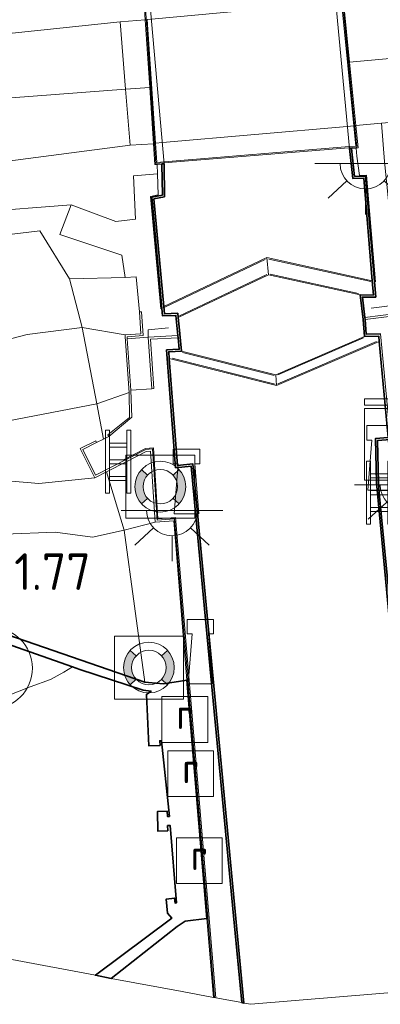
# Model space of a CAD drawing. Extents: x 130905 to 137824, y 412333 to 417928.
# Tile 51 of 256: x 132159 to 132176, y 413207 to 413255. Entities that reach past the tile are written whole.
import ezdxf
from ezdxf.enums import TextEntityAlignment as Align
from ezdxf.lldxf.tags import DXFTag

# ---------------------------------------------------------------- set-up
doc = ezdxf.new("R2010")
doc.units = 0
for name, color, linetype, lineweight in [('B-ME-GK-KADEMUUR-GV', 150, 'Continuous', 35), ('B-ME-GR-BOOM-S', 90, 'Continuous', 25), ('B-ME-GR-GRAS-GV', 60, 'Continuous', 13), ('B-ME-GW-TALUD_KRUIN-G', 90, 'Continuous', 18), ('B-ME-GW-TALUD_TEEN-G', 90, 'Continuous', 18), ('B-ME-IE-MEUBILAIR_WATERWEGMEUBILAIR-S', 150, 'Continuous', 25), ('B-ME-IE-TERREINAFSCHEIDING_KUNSTMATIG_HEKWERK-G', 20, 'IE-TERREINAFSCHEIDING-KUNSTMATIG', 18), ('B-ME-IE-TERREINAFSCHEIDING_KUNSTMATIG_MUUR-GV', 90, 'Continuous', 18), ('B-ME-KG-GRENS_OPNAME-G', 210, 'KG-OPNAME', 18), ('B-ME-KL-DATA-S', 90, 'Continuous', 25), ('B-ME-KL-ET_LS_OV_LICHTPUNT-S', 190, 'Continuous', 25), ('B-ME-KW-KUNSTWERK_BRUG-GV', 170, 'Continuous', 18), ('B-ME-KW-KUNSTWERK_LANDHOOFD-GV', 170, 'Continuous', 18), ('B-ME-KW-KUNSTWERK_SLUIS-GV', 170, 'Continuous', 18), ('B-ME-KW-KUNSTWERK_SLUIS_SCHUTSLUIS-GV', 170, 'Continuous', 18), ('B-ME-OB-BEKLEDING_STEEN-GV', 30, 'Continuous', 18), ('B-ME-OB-OEVERVOORZIENING-G', 7, 'Continuous', 18), ('B-ME-OG-WATER_KANAAL-GV', 120, 'Continuous', 18), ('B-ME-OG-WEG_TRAP-GV', 7, 'Continuous', 18), ('B-ME-OG-WEG_TRAP-S', 7, 'Continuous', 25), ('B-ME-RI-GWA_RIOOLPUT-S', 30, 'Continuous', 25), ('B-ME-VH-VERHARDING_ASFALT-GV', 252, 'Continuous', 18), ('B-ME-VH-VERHARDING_BASALTVERHARDING-GV', 252, 'Continuous', 18), ('B-ME-VH-VERHARDING_BETON-GV', 252, 'Continuous', 18), ('B-ME-VH-VERHARDING_STRAATBAKSTEEN-GV', 252, 'Continuous', 18), ('B-ME-VH-VERHARDING_TEGEL-GV', 252, 'Continuous', 18), ('B-ME-WH-WINTERBED-G', 150, 'WH-WINTERBED', 18), ('X-XX-AL-HOOGTELABEL-S', 7, 'Continuous', 25)]:
    doc.layers.add(name, color=color, linetype=linetype, lineweight=lineweight)
doc.styles.add('NLCS-ISO', font='NLCS-ISO.ttf')
doc.styles.add('NLCS-ISO-ANNOTATIVE-T18', font='NLCS-ISO.ttf', dxfattribs={"height": 1.8})
doc.styles.get("Standard").update_dxf_attribs({"font": 'arial.ttf'})
doc.linetypes.add('IE-TERREINAFSCHEIDING-KUNSTMATIG', pattern='A,4,[82,NLCS.SHX,S=0.75,R=90,X=0,Y=0],4,-2', length=10)
tags = doc.linetypes.add('KG-OPNAME', pattern='A,5.5,-2,["O",Standard,S=1.8,R=0,X=-0.5,Y=-0.9],-2,5.5,-2,[5,NLCS.SHX,S=0.75,R=0,X=0,Y=0],-2', length=19).pattern_tags.tags
tags[6] = DXFTag(74, 10)
tags = doc.linetypes.add('WH-WINTERBED', pattern='A,6,-3.5,["WB",Standard,S=1.8,R=0,X=-1.5,Y=-0.9],-3.5,6,-3.5,6,-3.5,6,-3.5,6,-3.5', length=51).pattern_tags.tags
tags[6] = DXFTag(74, 10)

# ---------------------------------------------------------------- blocks, each defined once
blk = doc.blocks.new('SRI-PUT_INSPECTIEPUT_RIOOLPUT-SO')
at = {"color": 0, "linetype": 'ByBlock', "lineweight": 18}
blk.add_lwpolyline([(-1.125, -1.125), (1.125, -1.125), (1.125, 1.125), (-1.125, 1.125)], close=True, dxfattribs=at)
at = {"color": 0, "linetype": 'ByBlock', "lineweight": 18, "style": 'NLCS-ISO'}
blk.add_text('r', height=1.5, dxfattribs=at).set_placement((0, 0.283), align=Align.MIDDLE_CENTER)
blk = doc.blocks.new('SKL-DATA_KAST-SO')
at = {"color": 0, "linetype": 'ByBlock', "lineweight": 18}
for points in [[(-2, 2), (2, 2), (2, 1.68), (-2, 1.68)], [(-2, 1.52), (2, 1.52), (2, -2), (-2, -2)]]:
    blk.add_lwpolyline(points, close=True, dxfattribs=at)
blk = doc.blocks.new('SIE-WATER_BOLDER-SO')
at = {"color": 0, "linetype": 'ByBlock', "lineweight": 18}
blk.add_lwpolyline([(0.402, 0.867), (0.602, -1.587), (-0.602, -1.587), (-0.402, 0.867), (-0.65, 0.867), (-0.65, 1.587), (0.65, 1.587), (0.65, 0.867)], close=True, dxfattribs=at)
blk = doc.blocks.new('SOG-WEG_TRAP-SO')
at = {"color": 0, "linetype": 'ByBlock', "lineweight": 18}
for points in [[(-0.425, -1.55), (-0.425, 1.55), (-0.625, 1.55), (-0.625, -1.55)], [(0.425, 1.55), (0.625, 1.55), (0.625, -1.55), (0.425, -1.55)]]:
    blk.add_lwpolyline(points, close=True, dxfattribs=at)
for points in [[(0.425, 0.925), (-0.425, 0.925)], [(0.425, 0.725), (-0.425, 0.725)], [(0.425, 0.1), (-0.425, 0.1)], [(0.425, -0.1), (-0.425, -0.1)], [(0.425, -0.725), (-0.425, -0.725)], [(0.425, -0.925), (-0.425, -0.925)]]:
    blk.add_lwpolyline(points, dxfattribs=at)
blk = doc.blocks.new('SKL-ET_OV_LICHTPUNT-SO')
at = {"color": 0, "linetype": 'ByBlock', "lineweight": 18}
for points in [[(-1.25, 0), (-2.5, 0)], [(1.25, 0), (2.5, 0)], [(-0.915, -0.851), (-1.831, -1.703)], [(0.915, -0.851), (1.831, -1.703)], [(0, -1.25), (0, -2.5)]]:
    blk.add_lwpolyline(points, dxfattribs=at)
blk.add_lwpolyline([(0, 0), (1.25, 0, -1), (-1.25, 0)], format="xyb", close=True, dxfattribs=at)
blk = doc.blocks.new('SAL-HOOGTELABEL-SO')
at = {"color": 0, "linetype": 'ByBlock', "lineweight": -2, "style": 'NLCS-ISO-ANNOTATIVE-T18'}
blk.add_attdef('HOOGTE', text='', height=1.8, dxfattribs=at).set_placement((2.788, 0), align=Align.RIGHT)
blk = doc.blocks.new('SOG-WATER_REDDINGSMIDDEL-SO')
at = {"linetype": 'ByBlock', "lineweight": 18}
h = blk.add_hatch(color=0, dxfattribs=at)
h.dxf.hatch_style = 1
h.paths.add_polyline_path([(1.25, 0, 0.187058), (0.923, 0.843), (0.628, 0.573, -0.187058), (0.85, 0, -0.187058), (0.628, -0.573), (0.923, -0.843, 0.187058)])
h.paths.add_polyline_path([(-0.628, 0.573), (-0.923, 0.843, 0.187058), (-1.25, 0, 0.187058), (-0.923, -0.843), (-0.628, -0.573, -0.187058), (-0.85, 0, -0.187058)])
at = {"color": 0, "linetype": 'ByBlock', "lineweight": 18}
blk.add_lwpolyline([(1.699, 1.55), (-1.699, 1.55), (-1.699, -1.55), (1.699, -1.55)], close=True, dxfattribs=at)
for points in [[(-0.628, 0.573), (-0.923, 0.843)], [(0.923, 0.843), (0.628, 0.573)], [(-0.628, -0.573), (-0.923, -0.843)], [(0.923, -0.843), (0.628, -0.573)]]:
    blk.add_lwpolyline(points, dxfattribs=at)
for radius in [1.25, 0.85]:
    blk.add_circle((0, 0), radius, dxfattribs=at)
blk = doc.blocks.new('SGR-BOOM_01-SO')
at = {"linetype": 'ByBlock', "lineweight": 18}
h = blk.add_hatch(color=0, dxfattribs=at)
h.dxf.hatch_style = 1
edge = h.paths.add_edge_path()
edge.add_arc((0, 0), 0.25, 0, 360)
at = {"color": 0, "linetype": 'ByBlock', "lineweight": 18}
for radius in [2, 0.25]:
    blk.add_circle((0, 0), radius, dxfattribs=at)

msp = doc.modelspace()

# ---------------------------------------------------------------- linework, layer by layer
at = {"layer": 'B-ME-GK-KADEMUUR-GV'}
for points in [[(132178.488, 413207.552, 0.391), (132176.14, 413232.503, 0.391), (132176.083, 413234.673, 0.391), (132176.716, 413234.72, 0.391), (132176.273, 413239.457, 0.391), (132176.248, 413239.719, 0.391), (132175.541, 413239.702, 0.391), (132175.473, 413240.535, 0.391), (132175.327, 413241.738, 0.391), (132175.988, 413241.736, 0.391), (132175.93, 413242.435, 0.391), (132175.508, 413247.479, 0.391), (132174.97, 413247.468, 0.391), (132174.801, 413248.936, 0.391), (132174.902, 413248.944, 5.513), (132175.059, 413247.57, 5.535), (132175.6, 413247.581, 5.545), (132176.097, 413241.636, 5.553), (132175.44, 413241.637, 5.587), (132175.565, 413240.638, 5.593), (132175.573, 413240.538, 3.393), (132175.633, 413239.804, 3.355), (132176.339, 413239.821, 3.313)], [(132176.825, 413234.627, 3.313), (132176.186, 413234.581, 3.313), (132176.24, 413232.509, 3.305), (132176.276, 413231.982, 3.265), (132177.066, 413223.73, 1.677)], [(132151.665, 413227.205, 1.785), (132164.742, 413222.69, 1.788), (132165.656, 413222.611, 1.789), (132166.811, 413222.795, 1.815), (132167.795, 413211.071, 1.53), (132166.728, 413210.929, 1.837), (132166.323, 413210.668, 1.837), (132163.081, 413208.115, 1.513), (132162.301, 413208.274, 0.7), (132166.059, 413211.075, 0.7), (132165.858, 413211.327, 0.7), (132165.791, 413212.024, 0.7), (132166.202, 413212.069, 0.7), (132166.228, 413211.823, 0.7), (132166.287, 413211.83, 0.7), (132165.975, 413215.647, 0.7), (132165.859, 413215.636, 0.7), (132165.864, 413215.379, 0.7), (132165.379, 413215.356, 0.7), (132165.354, 413216.327, 0.7), (132165.834, 413216.348, 0.7), (132165.847, 413216.084, 0.7), (132165.95, 413216.09, 0.7), (132165.56, 413219.813, 0.7), (132165.474, 413219.809, 0.7), (132165.491, 413219.578, 0.7), (132164.941, 413219.557, 0.7), (132164.818, 413222.089, 0.7), (132165.047, 413222.256, 0.7), (132164.657, 413222.297, 0.7), (132161.543, 413223.322, 0.7), (132161.169, 413223.453, 0.7), (132156.409, 413225.113, 1.303)]]:
    msp.add_polyline3d(points, dxfattribs=at)
msp.add_polyline3d([(132165.668, 413241.179, 0.391), (132165.697, 413240.815, 0.391), (132166.356, 413240.837, 0.391), (132166.377, 413240.631, 0.391), (132166.423, 413240.179, 0.391), (132166.459, 413239.828, 0.391), (132166.537, 413238.97, 0.391), (132165.917, 413238.943, 0.391), (132165.942, 413238.614, 0.391), (132166.343, 413233.351, 0.391), (132167.102, 413233.431, 0.391), (132169.614, 413206.907, 0.391), (132169.51, 413206.927, 1.532), (132169.105, 413211.204, 1.602), (132167.989, 413222.992, 1.796), (132167.246, 413230.839, 3.191), (132167.011, 413233.321, 3.183), (132166.251, 413233.24, 3.183), (132165.809, 413239.039, 3.201), (132166.427, 413239.066, 3.201), (132166.369, 413239.637, 3.201), (132166.367, 413239.737, 5.489), (132166.266, 413240.734, 5.489), (132165.606, 413240.712, 5.489), (132165.073, 413246.544, 5.439), (132165.602, 413246.65, 5.441), (132165.581, 413248.178, 5.481), (132165.693, 413248.187, 0.391), (132165.703, 413246.569, 0.391), (132165.181, 413246.464, 0.391)], close=True, dxfattribs=at)
at = {"layer": 'B-ME-GR-GRAS-GV'}
for points in [[(132156.445, 413245.816, 5.219), (132161.108, 413246.173, 5.383), (132160.548, 413244.709, 5.489), (132163.604, 413243.692, 5.539), (132163.766, 413242.595, 5.553), (132161.032, 413242.529, 5.277), (132159.565, 413244.899, 5.256), (132156.151, 413244.478, 5.193)], [(132156.151, 413244.478, 5.193), (132159.565, 413244.899, 5.256), (132161.032, 413242.529, 5.277), (132161.653, 413240.131, 5.082), (132158.952, 413239.793, 4.939), (132153.94, 413238.493, 4.926)], [(132153.94, 413238.493, 4.926), (132158.952, 413239.793, 4.939), (132161.653, 413240.131, 5.082), (132162.373, 413236.387, 3.328), (132157.077, 413235.359, 3.245)], [(132157.077, 413235.359, 3.245), (132162.373, 413236.387, 3.328), (132162.698, 413234.641, 3.297), (132162.358, 413234.474, 3.297), (132162.32, 413234.566, 3.138), (132161.547, 413234.188, 2.986), (132162.273, 413232.74, 2.73), (132159.52, 413232.462, 2.879), (132158.176, 413232.577, 2.901)], [(132158.176, 413232.577, 2.901), (132159.52, 413232.462, 2.879), (132162.273, 413232.74, 2.73), (132162.845, 413233.032, 2.76), (132163.727, 413230.168, 1.976), (132162.162, 413229.83, 1.981), (132160.325, 413230.074, 2.027), (132157.85, 413229.978, 1.877)], [(132157.85, 413229.978, 1.877), (132160.325, 413230.074, 2.027), (132162.162, 413229.83, 1.981), (132163.727, 413230.168, 1.976), (132164.742, 413222.69, 1.788), (132151.665, 413227.205, 1.785)], [(132156.409, 413225.113, 1.303), (132161.169, 413223.453, 0.7), (132160.749, 413223.191, 0.7), (132160.098, 413222.816, 0.7), (132159.096, 413222.457, 0.7), (132157.453, 413221.816, 0.7)]]:
    msp.add_polyline3d(points, dxfattribs=at)
msp.add_polyline3d([(132167.795, 413211.071, 1.53), (132168.121, 413207.186, 1.923), (132166.581, 413207.474, 1.521), (132163.081, 413208.115, 1.513), (132166.323, 413210.668, 1.837), (132166.728, 413210.929, 1.837)], close=True, dxfattribs=at)
at = {"layer": 'B-ME-GW-TALUD_KRUIN-G'}
for points in [[(132063.848, 413213.389, 3.112), (132062.301, 413224.526, 3.25), (132061.811, 413227.094, 3.316), (132061.47, 413228.529, 3.242), (132061.027, 413230.476, 3.361), (132060.608, 413232.188, 3.487), (132060.74, 413233.888, 3.65), (132061.418, 413235.12, 3.832), (132062.371, 413235.922, 3.768), (132063.543, 413236.579, 4.026), (132078.88, 413237.732, 4.101), (132096.75, 413239.164, 4.251), (132111.828, 413240.616, 4.526), (132127.499, 413242.302, 4.864), (132134.694, 413242.631, 4.889), (132137.485, 413242.442, 4.939), (132140.675, 413240.517, 4.964), (132143.354, 413238.881, 4.939), (132148.215, 413237.949, 4.914), (132153.94, 413238.493, 4.926), (132158.952, 413239.793, 4.939), (132161.653, 413240.131, 5.082), (132163.761, 413239.776, 5.141)], [(132116.949, 413237.813, 2.962), (132117.744, 413237.139, 2.964), (132118.476, 413236.195, 2.981), (132119.338, 413234.629, 2.983), (132120.767, 413232.441, 2.997), (132122.161, 413231.075, 2.998), (132123.738, 413230.322, 3.011), (132125.201, 413230.145, 3.051), (132126.814, 413230.392, 3.101), (132128.56, 413230.495, 3.138), (132130.475, 413230.73, 3.126), (132132.419, 413231.018, 3.135), (132135.541, 413231.19, 3.102), (132138.501, 413231.595, 3.174), (132141.928, 413231.716, 3.098), (132143.921, 413231.749, 3.057), (132146.332, 413231.84, 3.152), (132150.052, 413231.935, 2.95), (132152.137, 413232.154, 2.997), (132154.525, 413232.428, 2.915), (132156.828, 413232.627, 2.888), (132158.176, 413232.577, 2.901), (132159.52, 413232.462, 2.879), (132162.273, 413232.74, 2.73)]]:
    msp.add_polyline3d(points, dxfattribs=at)
at = {"layer": 'B-ME-GW-TALUD_TEEN-G'}
for points in [[(132163.96, 413236.943, 3.393), (132162.373, 413236.387, 3.328), (132157.077, 413235.359, 3.245), (132154.632, 413234.984, 3.251), (132151.431, 413234.459, 3.326), (132148.268, 413234.24, 3.203), (132145.176, 413234.126, 3.338), (132141.588, 413235.224, 3.35), (132138.657, 413237.411, 3.277), (132137.218, 413237.87, 3.397), (132135.607, 413237.768, 3.718), (132133.77, 413237.637, 3.669), (132132.415, 413237.72, 3.558), (132130.728, 413237.978, 3.536), (132128.264, 413238.675, 3.332), (132126.391, 413239.187, 3.273), (132124.218, 413239.054, 3.233), (132119.796, 413238.859, 3.209), (132117.799, 413238.072, 3.052), (132116.949, 413237.813, 2.962)], [(132165.242, 413230.567, 1.924), (132163.727, 413230.168, 1.976), (132162.162, 413229.83, 1.981), (132160.325, 413230.074, 2.027), (132157.85, 413229.978, 1.877), (132155.013, 413229.924, 1.889), (132152.874, 413229.573, 1.882), (132150.6, 413229.326, 1.831), (132148.24, 413229.155, 1.671), (132145.932, 413228.77, 1.726), (132143.284, 413228.243, 1.789), (132140.784, 413228.105, 1.81), (132138.526, 413227.825, 1.873), (132137.014, 413227.689, 1.754), (132134.823, 413227.487, 1.893), (132132.15, 413227.005, 1.818), (132129.177, 413226.447, 1.756), (132124.449, 413226.276, 1.768), (132122.296, 413226.334, 1.668), (132118.889, 413227.912, 1.454)]]:
    msp.add_polyline3d(points, dxfattribs=at)
at = {"layer": 'B-ME-IE-TERREINAFSCHEIDING_KUNSTMATIG_HEKWERK-G'}
for points in [[(132165.32, 413248.257, 5.553), (132165.684, 413248.287, 5.553), (132174.792, 413249.035, 5.563), (132175.117, 413249.062, 5.563)], [(132175.128, 413248.963, 5.581), (132175.176, 413248.57, 5.581), (132175.293, 413247.622, 5.581), (132175.646, 413247.632, 5.581), (132176.085, 413242.378, 5.629)], [(132165.524, 413241.062, 5.573), (132165.019, 413246.584, 5.573), (132165.394, 413246.659, 5.573), (132165.359, 413247.696, 5.573), (132165.343, 413248.158, 5.573)], [(132162.698, 413234.641, 3.297), (132162.373, 413236.387, 3.328), (132161.653, 413240.131, 5.082), (132161.032, 413242.529, 5.277), (132159.565, 413244.899, 5.256), (132156.151, 413244.478, 5.193), (132153.61, 413246.174, 5.332), (132148.825, 413245.658, 5.33), (132136.496, 413244.842, 5.326), (132120.718, 413243.501, 4.946), (132106.726, 413242.257, 4.858), (132101.766, 413241.546, 4.632), (132096.311, 413241.111, 4.669), (132093.086, 413240.841, 4.575), (132089.72, 413240.518, 4.485), (132083.72, 413240.093, 4.577), (132079.747, 413239.548, 4.474), (132063.493, 413237.903, 4.191), (132059.625, 413237.146, 4.16)], [(132170.665, 413243.489, 5.573), (132165.714, 413241.146, 5.573)], [(132175.859, 413242.399, 5.629), (132170.839, 413243.501, 5.629)], [(132166.439, 413240.716, 5.573), (132170.732, 413242.745, 5.573)], [(132170.906, 413242.769, 5.629), (132175.254, 413241.805, 5.629)], [(132175.87, 413241.09, 5.529), (132177.045, 413241.242, 5.529), (132177.111, 413240.82, 5.529), (132177.383, 413238.005, 3.301)], [(132165.084, 413237.123, 3.393), (132164.906, 413239.659, 5.489), (132164.897, 413240.024, 5.502), (132165.901, 413240.12, 5.502)], [(132171.275, 413237.366, 3.435), (132176.133, 413239.451, 3.435)], [(132175.501, 413239.63, 3.435), (132171.285, 413237.807, 3.435)], [(132171.101, 413237.783, 3.435), (132166.592, 413238.905, 3.435)], [(132166.084, 413238.629, 3.435), (132171.153, 413237.358, 3.435)], [(132163.68, 413233.626, 3.293), (132164.764, 413234.179, 3.291), (132165.157, 413234.219, 3.291), (132165.383, 413230.72, 3.317), (132166.248, 413230.784, 3.317)], [(132164.742, 413222.69, 1.788), (132163.727, 413230.168, 1.976), (132162.845, 413233.032, 2.76)], [(132168.223, 413207.167, 3.305), (132166.248, 413230.784, 3.317)]]:
    msp.add_polyline3d(points, dxfattribs=at)
at = {"layer": 'B-ME-IE-TERREINAFSCHEIDING_KUNSTMATIG_MUUR-GV'}
for points in [[(132164.089, 413235.722, 3.267), (132162.971, 413234.775, 3.297), (132162.909, 413234.853, 3.297), (132163.989, 413235.719, 3.391), (132163.96, 413236.943, 3.393), (132163.767, 413239.679, 5.141), (132163.761, 413239.776, 5.141), (132164.544, 413239.834, 5.327), (132164.466, 413240.904, 5.475), (132164.566, 413240.911, 5.537), (132164.651, 413239.741, 5.489), (132163.868, 413239.686, 5.253), (132163.873, 413239.586, 5.489), (132164.052, 413237.05, 3.393)], [(132177.111, 413240.82, 5.529), (132177.383, 413238.005, 3.301), (132177.284, 413237.99, 3.375), (132177.021, 413240.709, 3.307), (132175.573, 413240.538, 3.393), (132175.565, 413240.638, 5.593)], [(132165.184, 413237.131, 3.201), (132165.084, 413237.123, 3.393), (132164.906, 413239.659, 5.489), (132166.367, 413239.737, 5.489), (132166.369, 413239.637, 3.201), (132165.013, 413239.565, 3.201)], [(132161.682, 413234.142, 3.297), (132162.317, 413232.875, 3.295), (132164.778, 413234.13, 3.291), (132165.11, 413234.164, 3.291), (132165.336, 413230.666, 3.317), (132166.202, 413230.73, 3.317), (132168.172, 413207.177, 3.305), (132168.121, 413207.186, 1.923), (132167.795, 413211.071, 1.53), (132166.811, 413222.795, 1.815), (132166.16, 413230.633, 1.924), (132165.242, 413230.567, 1.924), (132165.017, 413234.054, 2.862), (132164.807, 413234.032, 2.862), (132163.845, 413233.542, 2.812), (132162.845, 413233.032, 2.76), (132162.273, 413232.74, 2.73), (132161.547, 413234.188, 2.986), (132162.32, 413234.566, 3.138), (132162.358, 413234.474, 3.297)]]:
    msp.add_polyline3d(points, close=True, dxfattribs=at)
at = {"layer": 'B-ME-KG-GRENS_OPNAME-G'}
msp.add_polyline3d([(132138.9, 413212.649, 0.391), (132162.301, 413208.274, 0.7), (132163.081, 413208.115, 1.513), (132166.581, 413207.474, 1.521), (132168.121, 413207.186, 1.923), (132168.172, 413207.177, 3.305), (132168.223, 413207.167, 3.305), (132169.51, 413206.927, 1.532), (132169.614, 413206.907, 0.391), (132169.946, 413206.845, 0.391), (132178.488, 413207.552, 0.391), (132178.588, 413207.56, 1.645), (132179.647, 413207.648, 3.309), (132179.697, 413207.652, 3.309), (132179.747, 413207.656, 1.823), (132180.495, 413207.718, 1.798), (132181.577, 413207.807, 1.899), (132186.57, 413208.221, 2.029), (132189.84, 413208.491, 1.897), (132190.79, 413208.57, 1.291), (132209.175, 413210.092, 1.702), (132229.946, 413211.86, 1.581), (132250.718, 413213.628, 1.46), (132265.567, 413214.897, 1.447)], dxfattribs=at)
at = {"layer": 'B-ME-KW-KUNSTWERK_BRUG-GV'}
msp.add_polyline3d([(132175.172, 413249.016, 5.563), (132165.273, 413248.203, 5.553), (132164.737, 413256.358, 5.577), (132174.361, 413257.226, 5.611)], close=True, dxfattribs=at)
at = {"layer": 'B-ME-KW-KUNSTWERK_LANDHOOFD-GV'}
for points in [[(132174.902, 413248.944, 5.513), (132174.801, 413248.936, 0.391), (132174.023, 413257.347, 0.391), (132174.668, 413257.41, 0.391), (132174.617, 413257.883, 0.9), (132174.706, 413257.825, 5.611), (132174.76, 413257.312, 5.611), (132174.406, 413257.28, 5.611), (132174.417, 413257.17, 5.61), (132174.515, 413256.179, 5.605), (132174.811, 413253.183, 5.587), (132175.118, 413250.073, 5.569), (132175.227, 413248.971, 5.563), (132175.128, 413248.963, 5.581)], [(132164.263, 413256.763, 0.635), (132164.289, 413256.457, 0.391), (132164.95, 413256.523, 0.391), (132165.693, 413248.187, 0.391), (132165.581, 413248.178, 5.481), (132165.343, 413248.158, 5.573), (132165.226, 413248.149, 5.553), (132165.159, 413249.181, 5.555), (132164.977, 413251.948, 5.53), (132164.758, 413255.277, 5.5), (132164.69, 413256.306, 5.577), (132164.684, 413256.404, 5.577), (132164.2, 413256.359, 5.578), (132164.171, 413256.751, 5.502)]]:
    msp.add_polyline3d(points, close=True, dxfattribs=at)
at = {"layer": 'B-ME-KW-KUNSTWERK_SLUIS-GV'}
for points in [[(132170.827, 413242.735, 0.391), (132166.377, 413240.631, 0.391), (132166.356, 413240.837, 0.391), (132165.697, 413240.815, 0.391), (132165.668, 413241.179, 0.391), (132170.732, 413243.576, 0.391)], [(132175.93, 413242.435, 0.391), (132175.988, 413241.736, 0.391), (132175.327, 413241.738, 0.391), (132170.827, 413242.735, 0.391), (132170.732, 413243.576, 0.391)], [(132176.273, 413239.457, 0.391), (132171.221, 413237.289, 0.391), (132171.178, 413237.815, 0.391), (132175.541, 413239.702, 0.391), (132176.248, 413239.719, 0.391)], [(132171.178, 413237.815, 0.391), (132171.221, 413237.289, 0.391), (132165.942, 413238.614, 0.391), (132165.917, 413238.943, 0.391), (132166.537, 413238.97, 0.391)]]:
    msp.add_polyline3d(points, close=True, dxfattribs=at)
at = {"layer": 'B-ME-KW-KUNSTWERK_SLUIS_SCHUTSLUIS-GV'}
msp.add_polyline3d([(132176.273, 413239.457, 0.391), (132176.716, 413234.72, 0.391), (132176.083, 413234.673, 0.391), (132176.14, 413232.503, 0.391), (132178.488, 413207.552, 0.391), (132169.946, 413206.845, 0.391), (132169.614, 413206.907, 0.391), (132167.102, 413233.431, 0.391), (132166.343, 413233.351, 0.391), (132165.942, 413238.614, 0.391), (132171.221, 413237.289, 0.391)], close=True, dxfattribs=at)
at = {"layer": 'B-ME-OB-BEKLEDING_STEEN-GV'}
for points in [[(132164.544, 413239.834, 5.327), (132163.761, 413239.776, 5.141), (132161.653, 413240.131, 5.082), (132161.032, 413242.529, 5.277), (132163.766, 413242.595, 5.553), (132164.309, 413242.629, 5.553), (132164.466, 413240.904, 5.475)], [(132163.96, 413236.943, 3.393), (132162.373, 413236.387, 3.328), (132161.653, 413240.131, 5.082), (132163.761, 413239.776, 5.141), (132163.767, 413239.679, 5.141)], [(132162.971, 413234.775, 3.297), (132162.698, 413234.641, 3.297), (132162.373, 413236.387, 3.328), (132163.96, 413236.943, 3.393), (132163.989, 413235.719, 3.391), (132162.909, 413234.853, 3.297)], [(132165.242, 413230.567, 1.924), (132163.727, 413230.168, 1.976), (132162.845, 413233.032, 2.76), (132163.845, 413233.542, 2.812), (132164.807, 413234.032, 2.862), (132165.017, 413234.054, 2.862)]]:
    msp.add_polyline3d(points, close=True, dxfattribs=at)
at = {"layer": 'B-ME-OB-OEVERVOORZIENING-G'}
for points in [[(132164.95, 413256.523, 0.391), (132165.693, 413248.187, 0.391), (132165.703, 413246.569, 0.391), (132165.181, 413246.464, 0.391), (132165.668, 413241.179, 0.391), (132170.732, 413243.576, 0.391), (132175.93, 413242.435, 0.391), (132175.508, 413247.479, 0.391), (132174.97, 413247.468, 0.391), (132174.801, 413248.936, 0.391), (132174.023, 413257.347, 0.391)], [(132178.488, 413207.552, 0.391), (132176.14, 413232.503, 0.391), (132176.083, 413234.673, 0.391), (132176.716, 413234.72, 0.391), (132176.273, 413239.457, 0.391), (132171.221, 413237.289, 0.391), (132165.942, 413238.614, 0.391), (132166.343, 413233.351, 0.391), (132167.102, 413233.431, 0.391), (132169.614, 413206.907, 0.391)], [(132162.301, 413208.274, 0.7), (132166.059, 413211.075, 0.7), (132165.858, 413211.327, 0.7), (132165.791, 413212.024, 0.7), (132166.202, 413212.069, 0.7), (132166.228, 413211.823, 0.7), (132166.287, 413211.83, 0.7), (132165.975, 413215.647, 0.7), (132165.859, 413215.636, 0.7), (132165.864, 413215.379, 0.7), (132165.379, 413215.356, 0.7), (132165.354, 413216.327, 0.7), (132165.834, 413216.348, 0.7), (132165.847, 413216.084, 0.7), (132165.95, 413216.09, 0.7), (132165.56, 413219.813, 0.7), (132165.474, 413219.809, 0.7), (132165.491, 413219.578, 0.7), (132164.941, 413219.557, 0.7), (132164.818, 413222.089, 0.7), (132165.047, 413222.256, 0.7), (132164.657, 413222.297, 0.7), (132161.543, 413223.322, 0.7), (132161.169, 413223.453, 0.7), (132160.749, 413223.191, 0.7), (132160.098, 413222.816, 0.7), (132159.096, 413222.457, 0.7), (132157.453, 413221.816, 0.7)]]:
    msp.add_polyline3d(points, dxfattribs=at)
msp.add_polyline3d([(132171.178, 413237.815, 0.391), (132166.537, 413238.97, 0.391), (132166.459, 413239.828, 0.391), (132166.423, 413240.179, 0.391), (132166.377, 413240.631, 0.391), (132170.827, 413242.735, 0.391), (132175.327, 413241.738, 0.391), (132175.473, 413240.535, 0.391), (132175.541, 413239.702, 0.391)], close=True, dxfattribs=at)
at = {"layer": 'B-ME-OG-WATER_KANAAL-GV'}
for points in [[(132174.801, 413248.936, 0.391), (132174.97, 413247.468, 0.391), (132175.508, 413247.479, 0.391), (132175.93, 413242.435, 0.391), (132170.732, 413243.576, 0.391), (132165.668, 413241.179, 0.391), (132165.181, 413246.464, 0.391), (132165.703, 413246.569, 0.391), (132165.693, 413248.187, 0.391), (132164.95, 413256.523, 0.391), (132169.295, 413259.163, 0.391), (132174.023, 413257.347, 0.391)], [(132175.541, 413239.702, 0.391), (132171.178, 413237.815, 0.391), (132166.537, 413238.97, 0.391), (132166.459, 413239.828, 0.391), (132166.423, 413240.179, 0.391), (132166.377, 413240.631, 0.391), (132170.827, 413242.735, 0.391), (132175.327, 413241.738, 0.391), (132175.473, 413240.535, 0.391)]]:
    msp.add_polyline3d(points, close=True, dxfattribs=at)
msp.add_polyline3d([(132157.453, 413221.816, 0.7), (132159.096, 413222.457, 0.7), (132160.098, 413222.816, 0.7), (132160.749, 413223.191, 0.7), (132161.169, 413223.453, 0.7), (132161.543, 413223.322, 0.7), (132164.657, 413222.297, 0.7), (132165.047, 413222.256, 0.7), (132164.818, 413222.089, 0.7), (132164.941, 413219.557, 0.7), (132165.491, 413219.578, 0.7), (132165.474, 413219.809, 0.7), (132165.56, 413219.813, 0.7), (132165.95, 413216.09, 0.7), (132165.847, 413216.084, 0.7), (132165.834, 413216.348, 0.7), (132165.354, 413216.327, 0.7), (132165.379, 413215.356, 0.7), (132165.864, 413215.379, 0.7), (132165.859, 413215.636, 0.7), (132165.975, 413215.647, 0.7), (132166.287, 413211.83, 0.7), (132166.228, 413211.823, 0.7), (132166.202, 413212.069, 0.7), (132165.791, 413212.024, 0.7), (132165.858, 413211.327, 0.7), (132166.059, 413211.075, 0.7), (132162.301, 413208.274, 0.7), (132138.9, 413212.649, 0.391)], dxfattribs=at)
at = {"layer": 'B-ME-OG-WEG_TRAP-GV'}
msp.add_polyline3d([(132165.084, 413237.123, 3.393), (132164.052, 413237.05, 3.393), (132163.873, 413239.586, 5.489), (132164.906, 413239.659, 5.489)], close=True, dxfattribs=at)
at = {"layer": 'B-ME-VH-VERHARDING_ASFALT-GV'}
msp.add_polyline3d([(132260.802, 413258.271, 5.48), (132231.856, 413255.525, 5.54), (132218.43, 413254.177, 5.598), (132210.635, 413253.296, 5.616), (132195.32, 413251.824, 5.448), (132176.376, 413250.182, 5.561), (132175.118, 413250.073, 5.569), (132174.811, 413253.183, 5.587), (132174.515, 413256.179, 5.605), (132175.724, 413256.25, 5.432), (132186.562, 413257.32, 5.465), (132206.274, 413259.042, 5.382), (132210.42, 413259.404, 5.5), (132224.748, 413260.784, 5.512), (132239.669, 413262.22, 5.462), (132248.39, 413263.309, 5.5), (132249.224, 413265.056, 5.425), (132250.993, 413268.457, 5.15), (132251.423, 413270.463, 4.975), (132255.894, 413270.701, 5.09)], dxfattribs=at)
msp.add_polyline3d([(132165.599, 413249.241, 5.556), (132165.257, 413249.211, 5.555), (132164.858, 413255.283, 5.574), (132165.059, 413255.302, 5.575), (132174.135, 413256.139, 5.604), (132174.415, 413256.165, 5.605), (132175.019, 413250.06, 5.569), (132174.7, 413250.032, 5.569)], close=True, dxfattribs=at)
at = {"layer": 'B-ME-VH-VERHARDING_BASALTVERHARDING-GV'}
msp.add_polyline3d([(132166.811, 413222.795, 1.815), (132165.656, 413222.611, 1.789), (132164.742, 413222.69, 1.788), (132163.727, 413230.168, 1.976), (132165.242, 413230.567, 1.924), (132166.16, 413230.633, 1.924)], close=True, dxfattribs=at)
at = {"layer": 'B-ME-VH-VERHARDING_BETON-GV'}
for points in [[(132165.159, 413249.181, 5.555), (132164.014, 413249.112, 5.464), (132163.788, 413251.858, 5.524), (132163.524, 413255.181, 5.5), (132164.758, 413255.277, 5.5), (132164.977, 413251.948, 5.53)], [(132176.526, 413248.297, 5.354), (132177.187, 413241.843, 5.354), (132178.089, 413241.935, 5.354), (132178.162, 413241.019, 5.381), (132178.064, 413241.002, 5.521), (132177.111, 413240.82, 5.529), (132175.565, 413240.638, 5.593), (132175.44, 413241.637, 5.587), (132176.097, 413241.636, 5.553), (132175.6, 413247.581, 5.545), (132175.059, 413247.57, 5.535), (132174.902, 413248.944, 5.513), (132175.128, 413248.963, 5.581), (132175.227, 413248.971, 5.563), (132175.118, 413250.073, 5.569), (132176.376, 413250.182, 5.561)], [(132165.073, 413246.544, 5.439), (132165.606, 413240.712, 5.489), (132166.266, 413240.734, 5.489), (132166.367, 413239.737, 5.489), (132164.906, 413239.659, 5.489), (132163.873, 413239.586, 5.489), (132163.868, 413239.686, 5.253), (132164.651, 413239.741, 5.489), (132164.566, 413240.911, 5.537), (132164.466, 413240.904, 5.475), (132164.309, 413242.629, 5.553), (132163.766, 413242.595, 5.553), (132163.604, 413243.692, 5.539), (132160.548, 413244.709, 5.489), (132161.108, 413246.173, 5.383), (132163.307, 413245.356, 5.465), (132164.277, 413245.463, 5.465), (132164.171, 413247.6, 5.465), (132165.359, 413247.696, 5.573), (132165.343, 413248.158, 5.573), (132165.581, 413248.178, 5.481), (132165.602, 413246.65, 5.441)], [(132177.021, 413240.709, 3.307), (132177.284, 413237.99, 3.375), (132177.383, 413238.005, 3.301), (132178.291, 413238.15, 3.301), (132178.404, 413236.721, 3.283), (132181.164, 413235.818, 3.281), (132180.835, 413234.54, 3.137), (132178.014, 413235.343, 3.183), (132178.026, 413232.053, 3.287), (132177.402, 413232.028, 3.271), (132179.697, 413207.652, 3.309), (132179.647, 413207.648, 3.309), (132178.588, 413207.56, 1.645), (132178.159, 413212.117, 1.681), (132177.066, 413223.73, 1.677), (132176.276, 413231.982, 3.265), (132176.24, 413232.509, 3.305), (132176.186, 413234.581, 3.313), (132176.825, 413234.627, 3.313), (132176.339, 413239.821, 3.313), (132175.633, 413239.804, 3.355), (132175.573, 413240.538, 3.393)], [(132165.809, 413239.039, 3.201), (132166.251, 413233.24, 3.183), (132167.011, 413233.321, 3.183), (132167.246, 413230.839, 3.191), (132167.989, 413222.992, 1.796), (132169.105, 413211.204, 1.602), (132169.51, 413206.927, 1.532), (132168.223, 413207.167, 3.305), (132168.172, 413207.177, 3.305), (132166.202, 413230.73, 3.317), (132165.336, 413230.666, 3.317), (132165.11, 413234.164, 3.291), (132164.778, 413234.13, 3.291), (132162.317, 413232.875, 3.295), (132161.682, 413234.142, 3.297), (132162.358, 413234.474, 3.297), (132162.698, 413234.641, 3.297), (132162.971, 413234.775, 3.297), (132164.089, 413235.722, 3.267), (132164.052, 413237.05, 3.393), (132165.084, 413237.123, 3.393), (132165.184, 413237.131, 3.201), (132165.013, 413239.565, 3.201), (132166.369, 413239.637, 3.201), (132166.427, 413239.066, 3.201)]]:
    msp.add_polyline3d(points, close=True, dxfattribs=at)
at = {"layer": 'B-ME-VH-VERHARDING_STRAATBAKSTEEN-GV'}
msp.add_polyline3d([(132155.696, 413254.348, 5.373), (132163.524, 413255.181, 5.5), (132163.788, 413251.858, 5.524), (132164.014, 413249.112, 5.464), (132155.463, 413247.99, 5.405)], dxfattribs=at)
at = {"layer": 'B-ME-VH-VERHARDING_TEGEL-GV'}
for points in [[(132163.222, 413258.091, 5.504), (132163.371, 413256.65, 5.502), (132164.171, 413256.751, 5.502), (132164.2, 413256.359, 5.578), (132164.684, 413256.404, 5.577), (132164.69, 413256.306, 5.577), (132164.758, 413255.277, 5.5), (132163.524, 413255.181, 5.5), (132155.696, 413254.348, 5.373), (132155.575, 413257.299, 5.373), (132161.705, 413257.934, 5.506)], [(132165.684, 413248.287, 5.553), (132165.32, 413248.257, 5.553), (132165.257, 413249.211, 5.555), (132165.599, 413249.241, 5.556), (132174.7, 413250.032, 5.569), (132175.019, 413250.06, 5.569), (132175.117, 413249.062, 5.563), (132174.792, 413249.035, 5.563)], [(132165.159, 413249.181, 5.555), (132165.226, 413248.149, 5.553), (132165.343, 413248.158, 5.573), (132165.359, 413247.696, 5.573), (132164.171, 413247.6, 5.465), (132164.277, 413245.463, 5.465), (132163.307, 413245.356, 5.465), (132161.108, 413246.173, 5.383), (132156.445, 413245.816, 5.219), (132156.038, 413245.955, 5.223), (132155.8, 413246.146, 5.241), (132155.586, 413246.544, 5.291), (132155.463, 413247.99, 5.405), (132164.014, 413249.112, 5.464)]]:
    msp.add_polyline3d(points, close=True, dxfattribs=at)
at = {"layer": 'B-ME-WH-WINTERBED-G'}
for points in [[(132378.403, 413287.232, 5.595), (132375.925, 413285.392, 5.601), (132373.238, 413283.574, 5.601), (132370.868, 413282.074, 5.595), (132367.802, 413280.227, 5.591), (132365.321, 413278.997, 5.591), (132360.872, 413276.95, 5.591), (132354.262, 413274.248, 5.595), (132347.176, 413271.691, 5.617), (132341.287, 413269.99, 5.647), (132335.773, 413268.717, 5.655), (132325.794, 413267.393, 5.661), (132299.317, 413264.779, 5.649), (132268.767, 413261.836, 5.605), (132247.139, 413259.794, 5.605), (132223.293, 413257.603, 5.547), (132199.448, 413255.413, 5.488), (132174.811, 413253.183, 5.587)], [(132139.095, 413249.994, 5.398), (132163.788, 413251.858, 5.524), (132164.977, 413251.948, 5.53)]]:
    msp.add_polyline3d(points, dxfattribs=at)

# ---------------------------------------------------------------- block references
at = {"layer": 'B-ME-GR-BOOM-S'}
msp.add_blockref('SGR-BOOM_01-SO', (132157.203, 413223.381, 1.257), dxfattribs=at)
at = {"layer": 'B-ME-IE-MEUBILAIR_WATERWEGMEUBILAIR-S'}
for name, p in [('SIE-WATER_BOLDER-SO', (132176.312, 413233.728, 3.294)), ('SIE-WATER_BOLDER-SO', (132166.787, 413232.566, 3.281)), ('SOG-WATER_REDDINGSMIDDEL-SO', (132165.498, 413232.307, 3.304)), ('SIE-WATER_BOLDER-SO', (132167.467, 413224.195, 3.256)), ('SOG-WATER_REDDINGSMIDDEL-SO', (132164.936, 413223.41, 1.71))]:
    msp.add_blockref(name, p, dxfattribs=at)
at = {"layer": 'B-ME-KL-DATA-S'}
msp.add_blockref('SKL-DATA_KAST-SO', (132177.545, 413234.636, 3.254), dxfattribs=at)
at = {"layer": 'B-ME-KL-ET_LS_OV_LICHTPUNT-S'}
for p in [(132175.597, 413248.202, 5.54), (132177.561, 413232.405, 3.289), (132166.074, 413231.141, 3.304)]:
    msp.add_blockref('SKL-ET_OV_LICHTPUNT-SO', p, dxfattribs=at)
at = {"layer": 'B-ME-OG-WEG_TRAP-S'}
for p in [(132163.422, 413233.531, 2.807), (132176.274, 413232.012, 3.267)]:
    msp.add_blockref('SOG-WEG_TRAP-SO', p, dxfattribs=at)
at = {"layer": 'B-ME-RI-GWA_RIOOLPUT-S'}
for p in [(132166.706, 413220.855, 1.845), (132166.996, 413218.186, 1.845), (132167.418, 413213.916, 1.845)]:
    msp.add_blockref('SRI-PUT_INSPECTIEPUT_RIOOLPUT-SO', p, dxfattribs=at)
at = {"layer": 'X-XX-AL-HOOGTELABEL-S'}
msp.add_blockref('SAL-HOOGTELABEL-SO', (132159.287, 413227.229, 1.768), dxfattribs=at).add_auto_attribs({'HOOGTE': '1.77'})

doc.saveas('drawing.dxf')
